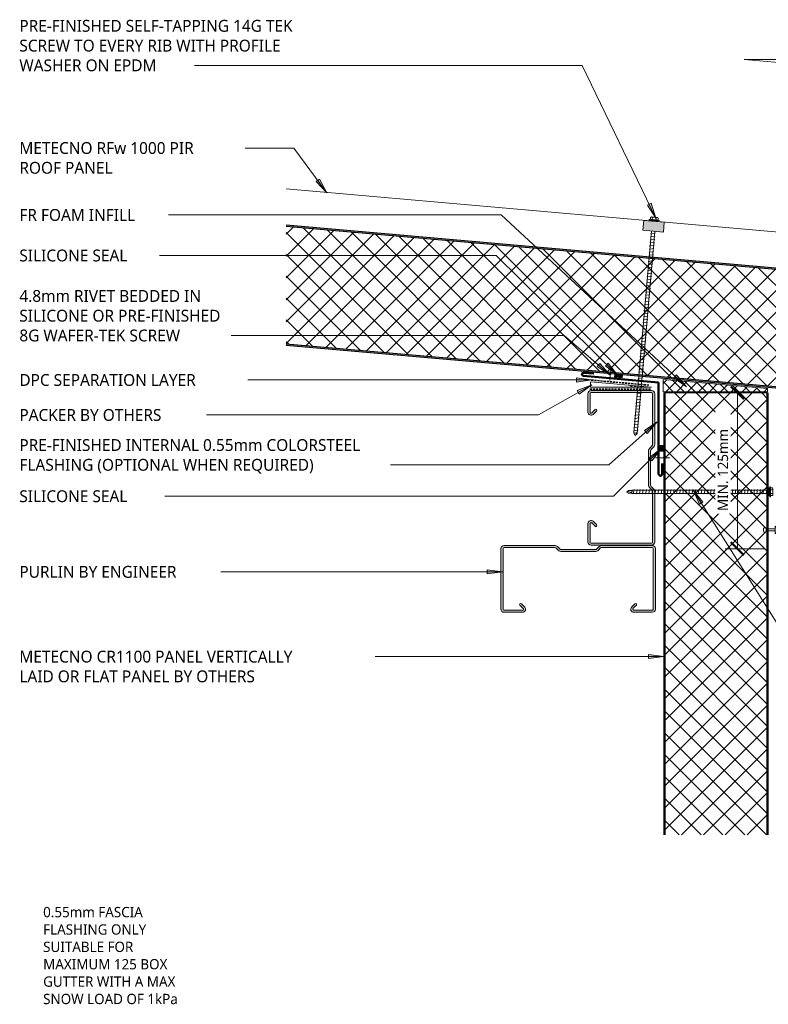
# Model space of a CAD drawing. Header units: millimetres. Extents: x -419 to 1002, y -280 to 676.
# Tile 1 of 2: x -419 to 308, y -280 to 676. Entities that reach past the tile are written whole.
import ezdxf

# ---------------------------------------------------------------- set-up
doc = ezdxf.new("R2010")
doc.units = ezdxf.units.MM
doc.linetypes.add('Dash Short', pattern=[3, 2, -1])
for name, color, linetype, lineweight in [('A-ANNO-DIMS', 211, 'Continuous', 9), ('A-ANNO-DIMS-5', 211, 'Continuous', 9), ('A-DETL', 90, 'Continuous', 13), ('A-DETL-GENF', 92, 'Continuous', 13), ('G-ANNO-TEXT', 231, 'Continuous', 9)]:
    doc.layers.add(name, color=color, linetype=linetype, lineweight=lineweight)
doc.styles.add('Yu Gothic', font='Yu Gothic.ttf', dxfattribs={"height": 11.5})
doc.styles.add('Yu Gothic_1', font='Yu Gothic.ttf', dxfattribs={"height": 10})
doc.dimstyles.new('Diagonal_1', dxfattribs={"dimscale": 304.8, "dimtxt": 11.609035, "dimasz": 0.04101, "dimexe": 0.03937, "dimexo": 0.024606, "dimgap": 0.024606, "dimtad": 1, "dimdec": 0, "dimzin": 0, "dimdsep": 46, "dimtxsty": 'Yu Gothic_1', "dimblk1": 'OBLIQUE', "dimblk2": 'OBLIQUE', "dimsah": 1, "dimcen": 0.09, "dimazin": 0, "dimtfac": 1, "dimtdec": 4, "dimtix": 1, "dimtmove": 0, "dimatfit": 3, "dimfxl": 1, "dimtvp": 1, "dimtfill": 1, "dimtolj": 1, "dimtzin": 0, "dimarcsym": 2})

# ---------------------------------------------------------------- blocks, each defined once
blk = doc.blocks.new('Thermospan w Gutter Overhang original - 150mm-4206367-01 GUTTER DETAIL3')
at = {"layer": 'A-DETL-GENF', "lineweight": 25}
for points in [[(0, 1), (0, 0), (629.66, 0), (629.57, 1), (52.66, 1)], [(-75, -102.1), (-75, -103.1), (-33.51, -115), (-33.51, -114)], [(0, -114), (0, -115), (639.72, -115), (639.63, -114), (95.05, -114)]]:
    blk.add_hatch(color=256, dxfattribs=at).paths.add_polyline_path(points)
at = {"layer": 'A-DETL-GENF'}
h = blk.add_hatch(dxfattribs=at)
h.set_pattern_fill('FP_2', color=256, style=0, pattern_type=2)
h.set_pattern_definition([(230, (438.55, 345.521), (11.49067, -9.6418), []), (320, (438.55, 345.521), (9.6418, 11.49067), [])])
h.paths.add_polyline_path([(0, 0), (9.97, -114), (639.63, -114), (629.66, 0), (52.75, 0)])
at = {"layer": 'A-DETL-GENF', "lineweight": 25}
h = blk.add_hatch(color=256, dxfattribs=at)
h.paths.add_polyline_path([(-33.51, -114), (-33.51, -115), (0, -115), (0, -114), (-12.8, -114)])
h.paths.add_polyline_path([(-33.64, -114.96), (-33.65, -115), (-33.51, -115)])
for p, q in [((629.57, 1), (0, 1)), ((0, 1), (0, 0)), ((0, 0), (629.66, 0)), ((-75, -102.1), (-75, -103.1)), ((-33.51, -114), (-75, -102.1)), ((-75, -103.1), (-33.51, -115)), ((0, -114), (-33.51, -114)), ((639.63, -114), (0, -114)), ((0, -114), (0, -114.99)), ((-33.65, -115), (-22.32, -115)), ((-22.32, -115), (0, -115)), ((0, -115), (4.78, -115)), ((4.78, -115), (639.72, -115))]:
    blk.add_line(p, q, dxfattribs=at)
at = {"layer": 'A-DETL-GENF'}
for p, q in [((-75, -102.1), (-75, -150)), ((0, -150), (-75, -150)), ((0, -150), (280.38, -150)), ((287.71, -150), (642.78, -150))]:
    blk.add_line(p, q, dxfattribs=at)
blk = doc.blocks.new('Line Fixing - Rivet-4903377-01 GUTTER DETAIL3')
at = {"layer": 'A-DETL-GENF'}
blk.add_line((0, -10.73), (0, 0), dxfattribs=at)
blk = doc.blocks.new('Pop Rivets6 - Rivet 2-4871951-01 GUTTER DETAIL3')
at = {"layer": 'A-DETL-GENF'}
for p, q in [((3.77, 0), (-3.77, 0)), ((-1.5, 1.16), (1.5, 1.16)), ((-1, -8.85), (-1, 0)), ((1, -8.85), (1, 0)), ((1.17, -8.85), (-1.24, -8.85)), ((-1.24, -11.35), (1.17, -11.35))]:
    blk.add_line(p, q, dxfattribs=at)
for centre, radius, start, end in [((-1.5, -1.65), 2.8, 90, 144), ((1.5, -1.65), 2.8, 36, 90), ((-1.24, -10.1), 1.25, 90, 270), ((1.17, -10.1), 1.25, 270, 90)]:
    blk.add_arc(centre, radius, start, end, dxfattribs=at)
blk = doc.blocks.new('Metalcraft MSS Purlin-150x65 - Metalcraft MSS Purlin-150x65-2640966-01 GUTTER DETAIL3')
at = {"layer": 'A-DETL-GENF'}
blk.add_hatch(color=256, dxfattribs=at).paths.add_polyline_path([(3, 0), (2.22, -0.1), (1.5, -0.4), (0.88, -0.88), (0.4, -1.5), (0.1, -2.22), (0, -3), (0, -51.87), (0.14, -52.9), (0.53, -53.86), (1.17, -54.69), (3.41, -56.93), (3.72, -57.34), (3.92, -57.82), (3.99, -58.34), (3.99, -91.34), (3.92, -91.85), (3.72, -92.33), (3.41, -92.75), (1.17, -94.98), (0.53, -95.81), (0.14, -96.77), (0, -97.81), (0, -147), (0.1, -147.78), (0.4, -148.5), (0.88, -149.12), (1.5, -149.6), (2.22, -149.9), (3, -150), (61.85, -150), (62.62, -149.9), (63.35, -149.6), (63.97, -149.12), (64.45, -148.5), (64.75, -147.78), (64.85, -147), (64.85, -129.06), (64.75, -128.29), (64.45, -127.57), (63.98, -126.95), (63.37, -126.48), (62.66, -126.18), (61.89, -126.07), (61.12, -126.16), (60.4, -126.44), (59.78, -126.9), (56.4, -130.33), (56.3, -130.57), (56.27, -130.83), (56.3, -131.09), (56.4, -131.33), (56.56, -131.54), (56.77, -131.69), (57.01, -131.79), (57.27, -131.83), (57.53, -131.79), (57.77, -131.69), (57.97, -131.54), (61.41, -128.15), (61.64, -128.05), (61.89, -128.02), (62.14, -128.05), (62.37, -128.15), (62.57, -128.3), (62.72, -128.5), (62.82, -128.73), (62.85, -128.98), (62.81, -147.26), (62.71, -147.5), (62.56, -147.71), (62.35, -147.87), (62.11, -147.97), (61.85, -148), (2.81, -147.96), (2.55, -147.85), (2.32, -147.68), (2.15, -147.45), (2.04, -147.19), (2, -146.91), (2, -97.95), (2.08, -97.34), (2.31, -96.78), (2.69, -96.3), (4.53, -94.45), (5.32, -93.42), (5.82, -92.21), (5.99, -90.92), (5.99, -58.75), (5.82, -57.46), (5.32, -56.25), (4.53, -55.22), (2.22, -52.83), (2.06, -52.43), (2, -52), (2.03, -2.74), (2.13, -2.5), (2.29, -2.29), (2.5, -2.13), (2.74, -2.03), (2.99, -2), (62.11, -2.03), (62.35, -2.13), (62.56, -2.29), (62.71, -2.5), (62.81, -2.74), (62.85, -2.99), (62.81, -21.06), (62.71, -21.31), (62.54, -21.53), (62.32, -21.7), (62.06, -21.81), (61.79, -21.84), (61.52, -21.81), (61.26, -21.7), (61.04, -21.53), (57.77, -18.31), (57.53, -18.21), (57.27, -18.17), (57.01, -18.21), (56.77, -18.31), (56.56, -18.46), (56.4, -18.67), (56.3, -18.91), (56.27, -19.17), (56.3, -19.43), (56.4, -19.67), (56.56, -19.88), (59.78, -23.1), (60.4, -23.56), (61.12, -23.84), (61.89, -23.93), (62.66, -23.82), (63.37, -23.52), (63.98, -23.05), (64.45, -22.43), (64.75, -21.71), (64.85, -20.94), (64.85, -3), (64.75, -2.22), (64.45, -1.5), (63.97, -0.88), (63.35, -0.4), (62.62, -0.1), (61.85, 0), (26.04, 0)])
for p, q in [((61.85, 0), (3, 0)), ((0, -3), (0, -51.87)), ((2, -52), (2, -2.99)), ((2.99, -2), (61.85, -2)), ((62.85, -2.99), (62.85, -20.79)), ((64.85, -20.94), (64.85, -3)), ((61.04, -21.53), (57.97, -18.46)), ((56.56, -19.88), (59.78, -23.1)), ((1.17, -54.69), (3.41, -56.93)), ((4.53, -55.22), (2.49, -53.18)), ((3.99, -58.34), (3.99, -91.34)), ((5.99, -90.92), (5.99, -58.75)), ((3.41, -92.75), (1.17, -94.98)), ((2.69, -96.3), (4.53, -94.45)), ((0, -97.81), (0, -147)), ((2, -146.91), (2, -97.95)), ((59.78, -126.9), (56.56, -130.12)), ((57.97, -131.54), (61.21, -128.3)), ((62.85, -128.98), (62.85, -147.01)), ((64.85, -147), (64.85, -129.06)), ((3, -150), (61.85, -150)), ((61.85, -148), (3.09, -148))]:
    blk.add_line(p, q, dxfattribs=at)
for centre, radius, start, end in [((3, -3), 3, 90, 180), ((61.85, -3), 3, 0, 90), ((2.99, -2.99), 0.993, 90, 180), ((61.85, -2.99), 0.993, 360, 90), ((57.27, -19.17), 1, 45, 225), ((61.85, -20.94), 2.99, 226.03381, 0), ((61.79, -20.79), 1.06, 225, 0), ((3.99, -51.87), 3.99, 180, 225), ((3.67, -52), 1.67, 180, 225), ((2, -58.34), 1.99, 0, 45), ((1, -58.75), 4.99, 0, 45), ((3.99, -97.81), 3.99, 135, 180), ((2, -91.34), 1.99, 315, 360), ((1, -90.92), 4.99, 315, 0), ((4.34, -97.95), 2.34, 135, 180), ((57.27, -130.83), 1, 135, 315), ((61.85, -129.06), 2.99, 0, 133.96619), ((61.89, -128.98), 0.959, 0, 135), ((3, -147), 3, 180, 270), ((3.09, -146.91), 1.09, 180, 270), ((61.85, -147), 3, 270, 0), ((61.85, -147.01), 0.993, 270, 360)]:
    blk.add_arc(centre, radius, start, end, dxfattribs=at)
blk = doc.blocks.new('Profiled Washer 01 - Profiled Washer 01-4208620-01 GUTTER DETAIL3')
at = {"layer": 'A-DETL-GENF'}
for points in [[(10, -6.11), (10, 3.59), (-10, 3.59), (-10, -6.11)], [(3.67, 3.59), (3.67, 4.59), (-3.67, 4.59), (-3.67, 3.59)]]:
    blk.add_hatch(color=256, dxfattribs=at).paths.add_polyline_path(points)
for p, q in [((10, 3.59), (-10, 3.59)), ((-10, 3.59), (-10, -6.11)), ((4.79, 5.09), (-4.79, 5.09)), ((-4.79, 5.09), (-4.79, 4.59)), ((-3.67, 4.59), (-4.79, 4.59)), ((-3.67, 5.09), (-3.67, 7.07)), ((3.67, 4.59), (-3.67, 4.59)), ((-3.67, 4.59), (-3.67, 3.59)), ((-2.76, 7.57), (2.76, 7.57)), ((-1.85, 5.09), (-1.85, 7.07)), ((1.85, 5.09), (1.85, 7.07)), ((3.67, 5.09), (3.67, 7.07)), ((4.79, 4.59), (3.67, 4.59)), ((3.67, 3.59), (3.67, 4.59)), ((4.79, 4.59), (4.79, 5.09)), ((10, -6.11), (10, 3.59)), ((-10, -6.11), (10, -6.11)), ((2.17, -7.91), (-2.17, -8.67)), ((-2.17, -8.67), (-1.6, -9)), ((-1.6, -6.11), (-1.6, -203.11)), ((1.6, -203.11), (1.6, -6.11)), ((1.6, -7.58), (2.17, -7.91)), ((2.17, -10.91), (-2.17, -11.67)), ((-2.17, -11.67), (-1.6, -12)), ((2.17, -13.91), (-2.17, -14.67)), ((-2.17, -14.67), (-1.6, -15)), ((2.17, -16.91), (-2.17, -17.67)), ((-2.17, -17.67), (-1.6, -18)), ((1.6, -10.58), (2.17, -10.91)), ((1.6, -13.58), (2.17, -13.91)), ((1.6, -16.58), (2.17, -16.91)), ((2.17, -19.91), (-2.17, -20.67)), ((-2.17, -20.67), (-1.6, -21)), ((2.17, -22.91), (-2.17, -23.67)), ((-2.17, -23.67), (-1.6, -24)), ((2.17, -25.91), (-2.17, -26.67)), ((-2.17, -26.67), (-1.6, -27)), ((1.6, -19.58), (2.17, -19.91)), ((1.6, -22.58), (2.17, -22.91)), ((1.6, -25.58), (2.17, -25.91)), ((1.6, -28.58), (2.17, -28.91)), ((2.17, -28.91), (-2.17, -29.67)), ((-2.17, -29.67), (-1.6, -30)), ((2.17, -31.91), (-2.17, -32.67)), ((-2.17, -32.67), (-1.6, -33)), ((2.17, -34.91), (-2.17, -35.67)), ((-2.17, -35.67), (-1.6, -36)), ((2.17, -37.91), (-2.17, -38.67)), ((1.6, -31.58), (2.17, -31.91)), ((1.6, -34.58), (2.17, -34.91)), ((1.6, -37.58), (2.17, -37.91)), ((-2.17, -38.67), (-1.6, -39)), ((2.17, -40.91), (-2.17, -41.67)), ((-2.17, -41.67), (-1.6, -42)), ((2.17, -43.91), (-2.17, -44.67)), ((-2.17, -44.67), (-1.6, -45)), ((2.17, -46.91), (-2.17, -47.67)), ((-2.17, -47.67), (-1.6, -48)), ((1.6, -40.58), (2.17, -40.91)), ((1.6, -43.58), (2.17, -43.91)), ((1.6, -46.58), (2.17, -46.91)), ((2.17, -49.91), (-2.17, -50.67)), ((-2.17, -50.67), (-1.6, -51)), ((2.17, -52.91), (-2.17, -53.67)), ((-2.17, -53.67), (-1.6, -54)), ((2.17, -55.91), (-2.17, -56.67)), ((-2.17, -56.67), (-1.6, -57)), ((1.6, -49.58), (2.17, -49.91)), ((1.6, -52.58), (2.17, -52.91)), ((1.6, -55.58), (2.17, -55.91)), ((2.17, -58.91), (-2.17, -59.67)), ((-2.17, -59.67), (-1.6, -60)), ((2.17, -61.91), (-2.17, -62.67)), ((-2.17, -62.67), (-1.6, -63)), ((2.17, -64.91), (-2.17, -65.67)), ((-2.17, -65.67), (-1.6, -66)), ((1.6, -58.58), (2.17, -58.91)), ((1.6, -61.58), (2.17, -61.91)), ((1.6, -64.58), (2.17, -64.91)), ((2.17, -67.91), (-2.17, -68.67)), ((-2.17, -68.67), (-1.6, -69)), ((2.17, -70.91), (-2.17, -71.67)), ((-2.17, -71.67), (-1.6, -72)), ((2.17, -73.91), (-2.17, -74.67)), ((-2.17, -74.67), (-1.6, -75)), ((1.6, -67.58), (2.17, -67.91)), ((1.6, -70.58), (2.17, -70.91)), ((1.6, -73.58), (2.17, -73.91)), ((2.17, -76.91), (-2.17, -77.67)), ((-2.17, -77.67), (-1.6, -78)), ((2.17, -79.91), (-2.17, -80.67)), ((-2.17, -80.67), (-1.6, -81)), ((2.17, -82.91), (-2.17, -83.67)), ((-2.17, -83.67), (-1.6, -84)), ((2.17, -85.91), (-2.17, -86.67)), ((1.6, -76.58), (2.17, -76.91)), ((1.6, -79.58), (2.17, -79.91)), ((1.6, -82.58), (2.17, -82.91)), ((1.6, -85.58), (2.17, -85.91)), ((-2.17, -86.67), (-1.6, -87)), ((2.17, -88.91), (-2.17, -89.67)), ((-2.17, -89.67), (-1.6, -90)), ((2.17, -91.91), (-2.17, -92.67)), ((-2.17, -92.67), (-1.6, -93)), ((2.17, -94.91), (-2.17, -95.67)), ((1.6, -88.58), (2.17, -88.91)), ((1.6, -91.58), (2.17, -91.91)), ((1.6, -94.58), (2.17, -94.91)), ((-2.17, -95.67), (-1.6, -96)), ((2.17, -97.91), (-2.17, -98.67)), ((-2.17, -98.67), (-1.6, -99)), ((2.17, -100.91), (-2.17, -101.67)), ((-2.17, -101.67), (-1.6, -102)), ((2.17, -103.91), (-2.17, -104.67)), ((-2.17, -104.67), (-1.6, -105)), ((1.6, -97.58), (2.17, -97.91)), ((1.6, -100.58), (2.17, -100.91)), ((1.6, -103.58), (2.17, -103.91)), ((2.17, -106.91), (-2.17, -107.67)), ((-2.17, -107.67), (-1.6, -108)), ((2.17, -109.91), (-2.17, -110.67)), ((-2.17, -110.67), (-1.6, -111)), ((2.17, -112.91), (-2.17, -113.67)), ((-2.17, -113.67), (-1.6, -114)), ((1.6, -106.58), (2.17, -106.91)), ((1.6, -109.58), (2.17, -109.91)), ((1.6, -112.58), (2.17, -112.91)), ((2.17, -115.91), (-2.17, -116.67)), ((-2.17, -116.67), (-1.6, -117)), ((2.17, -118.91), (-2.17, -119.67)), ((-2.17, -119.67), (-1.6, -120)), ((2.17, -121.91), (-2.17, -122.67)), ((-2.17, -122.67), (-1.6, -123)), ((1.6, -115.58), (2.17, -115.91)), ((1.6, -118.58), (2.17, -118.91)), ((1.6, -121.58), (2.17, -121.91)), ((2.17, -124.91), (-2.17, -125.67)), ((-2.17, -125.67), (-1.6, -126)), ((2.17, -127.91), (-2.17, -128.67)), ((-2.17, -128.67), (-1.6, -129)), ((2.17, -130.91), (-2.17, -131.67)), ((-2.17, -131.67), (-1.6, -132)), ((1.6, -124.58), (2.17, -124.91)), ((1.6, -127.58), (2.17, -127.91)), ((1.6, -130.58), (2.17, -130.91)), ((1.6, -133.58), (2.17, -133.91)), ((2.17, -133.91), (-2.17, -134.67)), ((-2.17, -134.67), (-1.6, -135)), ((2.17, -136.91), (-2.17, -137.67)), ((-2.17, -137.67), (-1.6, -138)), ((2.17, -139.91), (-2.17, -140.67)), ((-2.17, -140.67), (-1.6, -141)), ((2.17, -142.91), (-2.17, -143.67)), ((1.6, -136.58), (2.17, -136.91)), ((1.6, -139.58), (2.17, -139.91)), ((1.6, -142.58), (2.17, -142.91)), ((-2.17, -143.67), (-1.6, -144)), ((2.17, -145.91), (-2.17, -146.67)), ((-2.17, -146.67), (-1.6, -147)), ((2.17, -148.91), (-2.17, -149.67)), ((-2.17, -149.67), (-1.6, -150)), ((2.17, -151.91), (-2.17, -152.67)), ((-2.17, -152.67), (-1.6, -153)), ((1.6, -145.58), (2.17, -145.91)), ((1.6, -148.58), (2.17, -148.91)), ((1.6, -151.58), (2.17, -151.91)), ((2.17, -154.91), (-2.17, -155.67)), ((-2.17, -155.67), (-1.6, -156)), ((2.17, -157.91), (-2.17, -158.67)), ((-2.17, -158.67), (-1.6, -159)), ((2.17, -160.91), (-2.17, -161.67)), ((-2.17, -161.67), (-1.6, -162)), ((1.6, -154.58), (2.17, -154.91)), ((1.6, -157.58), (2.17, -157.91)), ((1.6, -160.58), (2.17, -160.91)), ((2.17, -163.91), (-2.17, -164.67)), ((-2.17, -164.67), (-1.6, -165)), ((2.17, -166.91), (-2.17, -167.67)), ((-2.17, -167.67), (-1.6, -168)), ((2.17, -169.91), (-2.17, -170.67)), ((-2.17, -170.67), (-1.6, -171)), ((1.6, -163.58), (2.17, -163.91)), ((1.6, -166.58), (2.17, -166.91)), ((1.6, -169.58), (2.17, -169.91)), ((2.17, -172.91), (-2.17, -173.67)), ((-2.17, -173.67), (-1.6, -174)), ((2.17, -175.91), (-2.17, -176.67)), ((-2.17, -176.67), (-1.6, -177)), ((2.17, -178.91), (-2.17, -179.67)), ((-2.17, -179.67), (-1.6, -180)), ((1.6, -172.58), (2.17, -172.91)), ((1.6, -175.58), (2.17, -175.91)), ((1.6, -178.58), (2.17, -178.91)), ((1.6, -181.58), (2.17, -181.91)), ((2.17, -181.91), (-2.17, -182.67)), ((-2.17, -182.67), (-1.6, -183)), ((2.17, -184.91), (-2.17, -185.67)), ((-2.17, -185.67), (-1.6, -186)), ((2.17, -187.91), (-2.17, -188.67)), ((-2.17, -188.67), (-1.6, -189)), ((2.17, -190.91), (-2.17, -191.67)), ((1.6, -184.58), (2.17, -184.91)), ((1.6, -187.58), (2.17, -187.91)), ((1.6, -190.58), (2.17, -190.91)), ((-2.17, -191.67), (-1.6, -192)), ((2.17, -193.91), (-2.17, -194.67)), ((-2.17, -194.67), (-1.6, -195)), ((2.17, -196.91), (-2.17, -197.67)), ((-2.17, -197.67), (-1.6, -198)), ((2.17, -199.91), (-2.17, -200.67)), ((-2.17, -200.67), (-1.6, -201)), ((1.6, -193.58), (2.17, -193.91)), ((1.6, -196.58), (2.17, -196.91)), ((1.6, -199.58), (2.17, -199.91)), ((-1.6, -203.11), (0, -205.01)), ((0, -205.01), (1.6, -201.06)), ((1.6, -203.11), (0, -205.01))]:
    blk.add_line(p, q, dxfattribs=at)
for centre, radius, start, end in [((-2.76, 6.49), 1.08, 32.38007, 147.61993), ((0, 3.9), 3.67, 59.72736, 120.27264), ((2.76, 6.49), 1.08, 32.38007, 147.61993), ((0.08, -205.73), 3.11, 74.30592, 122.49751)]:
    blk.add_arc(centre, radius, start, end, dxfattribs=at)
blk = doc.blocks.new('Line Fixing - Rivet-4903428-01 GUTTER DETAIL3')
at = {"layer": 'A-DETL-GENF'}
blk.add_line((0, 13.72), (0, 0), dxfattribs=at)
blk = doc.blocks.new('TEK Screw - TEK Screw-4869792-01 GUTTER DETAIL3')
at = {"layer": 'A-DETL-GENF'}
blk.add_hatch(color=256, dxfattribs=at).paths.add_polyline_path([(-3.67, -1), (3.67, -1), (3.67, 0), (-3.67, 0)])
for p, q in [((-1.28, 136.29), (0, 137.82)), ((-1.28, 136.29), (-0.56, 133.42)), ((-1.28, 136.29), (-1.28, 133.07)), ((1.28, 136.29), (0, 137.82)), ((0, 137.82), (1.28, 133.07)), ((1.28, 136.29), (1.28, 133.07)), ((-2.17, 131.67), (-1.6, 132)), ((2.17, 130.91), (-2.17, 131.67)), ((-2.17, 128.67), (-1.6, 129)), ((2.17, 127.91), (-2.17, 128.67)), ((-2.17, 125.67), (-1.6, 126)), ((2.17, 124.91), (-2.17, 125.67)), ((-1.28, 133.07), (-1.6, 132.76)), ((-1.6, 0), (-1.6, 132.76)), ((1.28, 133.07), (1.6, 132.76)), ((1.6, 132.76), (1.6, 0)), ((1.6, 130.58), (2.17, 130.91)), ((1.6, 127.58), (2.17, 127.91)), ((1.6, 124.58), (2.17, 124.91)), ((-2.17, 122.67), (-1.6, 123)), ((2.17, 121.91), (-2.17, 122.67)), ((-2.17, 119.67), (-1.6, 120)), ((2.17, 118.91), (-2.17, 119.67)), ((-2.17, 116.67), (-1.6, 117)), ((2.17, 115.91), (-2.17, 116.67)), ((1.6, 121.58), (2.17, 121.91)), ((1.6, 118.58), (2.17, 118.91)), ((1.6, 115.58), (2.17, 115.91)), ((-2.17, 113.67), (-1.6, 114)), ((2.17, 112.91), (-2.17, 113.67)), ((-2.17, 110.67), (-1.6, 111)), ((2.17, 109.91), (-2.17, 110.67)), ((-2.17, 107.67), (-1.6, 108)), ((2.17, 106.91), (-2.17, 107.67)), ((1.6, 112.58), (2.17, 112.91)), ((1.6, 109.58), (2.17, 109.91)), ((1.6, 106.58), (2.17, 106.91)), ((-2.17, 104.67), (-1.6, 105)), ((2.17, 103.91), (-2.17, 104.67)), ((-2.17, 101.67), (-1.6, 102)), ((2.17, 100.91), (-2.17, 101.67)), ((-2.17, 98.67), (-1.6, 99)), ((2.17, 97.91), (-2.17, 98.67)), ((-2.17, 95.67), (-1.6, 96)), ((2.17, 94.91), (-2.17, 95.67)), ((1.6, 103.58), (2.17, 103.91)), ((1.6, 100.58), (2.17, 100.91)), ((1.6, 97.58), (2.17, 97.91)), ((-2.17, 92.67), (-1.6, 93)), ((2.17, 91.91), (-2.17, 92.67)), ((-2.17, 89.67), (-1.6, 90)), ((2.17, 88.91), (-2.17, 89.67)), ((-2.17, 86.67), (-1.6, 87)), ((2.17, 85.91), (-2.17, 86.67)), ((1.6, 94.58), (2.17, 94.91)), ((1.6, 91.58), (2.17, 91.91)), ((1.6, 88.58), (2.17, 88.91)), ((-2.17, 83.67), (-1.6, 84)), ((2.17, 82.91), (-2.17, 83.67)), ((-2.17, 80.67), (-1.6, 81)), ((2.17, 79.91), (-2.17, 80.67)), ((-2.17, 77.67), (-1.6, 78)), ((2.17, 76.91), (-2.17, 77.67)), ((1.6, 85.58), (2.17, 85.91)), ((1.6, 82.58), (2.17, 82.91)), ((1.6, 79.58), (2.17, 79.91)), ((1.6, 76.58), (2.17, 76.91)), ((-2.17, 74.67), (-1.6, 75)), ((2.17, 73.91), (-2.17, 74.67)), ((-2.17, 71.67), (-1.6, 72)), ((2.17, 70.91), (-2.17, 71.67)), ((-2.17, 68.67), (-1.6, 69)), ((2.17, 67.91), (-2.17, 68.67)), ((1.6, 73.58), (2.17, 73.91)), ((1.6, 70.58), (2.17, 70.91)), ((1.6, 67.58), (2.17, 67.91)), ((-2.17, 65.67), (-1.6, 66)), ((2.17, 64.91), (-2.17, 65.67)), ((-2.17, 62.67), (-1.6, 63)), ((2.17, 61.91), (-2.17, 62.67)), ((-2.17, 59.67), (-1.6, 60)), ((2.17, 58.91), (-2.17, 59.67)), ((1.6, 64.58), (2.17, 64.91)), ((1.6, 61.58), (2.17, 61.91)), ((1.6, 58.58), (2.17, 58.91)), ((-2.17, 56.67), (-1.6, 57)), ((2.17, 55.91), (-2.17, 56.67)), ((-2.17, 53.67), (-1.6, 54)), ((2.17, 52.91), (-2.17, 53.67)), ((-2.17, 50.67), (-1.6, 51)), ((2.17, 49.91), (-2.17, 50.67)), ((-2.17, 47.67), (-1.6, 48)), ((1.6, 55.58), (2.17, 55.91)), ((1.6, 52.58), (2.17, 52.91)), ((1.6, 49.58), (2.17, 49.91)), ((2.17, 46.91), (-2.17, 47.67)), ((-2.17, 44.67), (-1.6, 45)), ((2.17, 43.91), (-2.17, 44.67)), ((-2.17, 41.67), (-1.6, 42)), ((2.17, 40.91), (-2.17, 41.67)), ((-2.17, 38.67), (-1.6, 39)), ((2.17, 37.91), (-2.17, 38.67)), ((1.6, 46.58), (2.17, 46.91)), ((1.6, 43.58), (2.17, 43.91)), ((1.6, 40.58), (2.17, 40.91)), ((-2.17, 35.67), (-1.6, 36)), ((2.17, 34.91), (-2.17, 35.67)), ((-2.17, 32.67), (-1.6, 33)), ((2.17, 31.91), (-2.17, 32.67)), ((-2.17, 29.67), (-1.6, 30)), ((2.17, 28.91), (-2.17, 29.67)), ((1.6, 37.58), (2.17, 37.91)), ((1.6, 34.58), (2.17, 34.91)), ((1.6, 31.58), (2.17, 31.91)), ((1.6, 28.58), (2.17, 28.91)), ((-2.17, 26.67), (-1.6, 27)), ((2.17, 25.91), (-2.17, 26.67)), ((-2.17, 23.67), (-1.6, 24)), ((2.17, 22.91), (-2.17, 23.67)), ((-2.17, 20.67), (-1.6, 21)), ((2.17, 19.91), (-2.17, 20.67)), ((1.6, 25.58), (2.17, 25.91)), ((1.6, 22.58), (2.17, 22.91)), ((1.6, 19.58), (2.17, 19.91)), ((-2.17, 17.67), (-1.6, 18)), ((2.17, 16.91), (-2.17, 17.67)), ((-2.17, 14.67), (-1.6, 15)), ((2.17, 13.91), (-2.17, 14.67)), ((-2.17, 11.67), (-1.6, 12)), ((2.17, 10.91), (-2.17, 11.67)), ((1.6, 16.58), (2.17, 16.91)), ((1.6, 13.58), (2.17, 13.91)), ((1.6, 10.58), (2.17, 10.91)), ((-2.17, 8.67), (-1.6, 9)), ((2.17, 7.91), (-2.17, 8.67)), ((-2.17, 5.67), (-1.6, 6)), ((2.17, 4.91), (-2.17, 5.67)), ((-2.17, 2.67), (-1.6, 3)), ((2.17, 1.91), (-2.17, 2.67)), ((1.6, 7.58), (2.17, 7.91)), ((1.6, 4.58), (2.17, 4.91)), ((1.6, 1.58), (2.17, 1.91)), ((-4.79, -1.5), (-4.79, -1)), ((-3.67, -1), (-4.79, -1)), ((4.79, -1.5), (-4.79, -1.5)), ((3.67, 0), (-3.67, 0)), ((-3.67, 0), (-3.67, -1)), ((-3.67, -1), (3.67, -1)), ((-3.67, -1.5), (-3.67, -3.47)), ((-2.76, -3.97), (2.76, -3.97)), ((-1.85, -1.5), (-1.85, -3.47)), ((1.85, -1.5), (1.85, -3.47)), ((3.67, -1), (3.67, 0)), ((4.79, -1), (3.67, -1)), ((3.67, -1.5), (3.67, -3.47)), ((4.79, -1), (4.79, -1.5))]:
    blk.add_line(p, q, dxfattribs=at)
for centre, radius, start, end in [((0.49, 133.95), 1.18, 207.06377, 311.76062), ((-2.76, -2.9), 1.08, 212.38007, 327.61993), ((0, -0.31), 3.67, 239.72736, 300.27264), ((2.76, -2.9), 1.08, 212.38007, 327.61993)]:
    blk.add_arc(centre, radius, start, end, dxfattribs=at)
blk = doc.blocks.new('DIMBLOCK3-01 GUTTER DETAIL3')
at = {"layer": 'A-ANNO-DIMS-5', "lineweight": 50}
for p, q in [((278.05, 313.53), (271.8, 319.78)), ((278.05, 313.53), (284.3, 307.28)), ((278.05, 162.25), (271.8, 168.5)), ((278.05, 162.25), (284.3, 156))]:
    blk.add_line(p, q, dxfattribs=at)
at = {"layer": 'A-ANNO-DIMS-5'}
for p, q in [((278.05, 313.53), (266.05, 313.53)), ((278.05, 313.53), (278.05, 162.25)), ((278.05, 313.53), (279.39, 313.53)), ((278.05, 162.25), (266.05, 162.25)), ((278.05, 162.25), (304.19, 162.25))]:
    blk.add_line(p, q, dxfattribs=at)
at = {"layer": 'A-ANNO-DIMS-5', "color": 0, "insert": (259.01, 198.8), "char_height": 10, "width": 93.8283, "attachment_point": 1, "rotation": 90, "line_spacing_factor": 1.024327, "style": 'Yu Gothic_1', "bg_fill": 3, "box_fill_scale": 1.25, "bg_fill_color": 9, "bg_fill_true_color": 13158600, "bg_fill_transparency": 0}
blk.add_mtext('MIN. 125mm', dxfattribs=at)
blk = doc.blocks.new('_Oblique')
at = {"color": 0, "linetype": 'ByBlock', "lineweight": -2}
blk.add_line((-0.5, -0.5), (0.5, 0.5), dxfattribs=at)

msp = doc.modelspace()

# ---------------------------------------------------------------- hatches: boundary and pattern name
at = {"layer": 'A-DETL-GENF'}
for points in [[(166.22, 327.94), (166.49, 331.03), (158.95, 331.69), (158.68, 328.6)], [(206.42, 256.83), (206.42, 262.39), (203.05, 262.39), (203.05, 256.83)]]:
    msp.add_hatch(color=10, dxfattribs=at).paths.add_polyline_path(points)
h = msp.add_hatch(dxfattribs=at)
h.set_pattern_fill('FP_6', color=9, style=0, pattern_type=2)
h.set_pattern_definition([(45, (0, 0), (-5.3033, 5.3033), []), (135, (0, 0), (-5.3033, -5.3033), [])])
h.paths.add_polyline_path([(307.35, 314.57), (307.35, 317.61), (205.92, 326.48), (205.92, 314.57)])
h = msp.add_hatch(dxfattribs=at)
h.set_pattern_fill('FP_3', color=9, style=0, pattern_type=2)
h.set_pattern_definition([(45, (0, 0), (-35.3553, 35.3553), []), (135, (0, 0), (-35.3553, -35.3553), [])])
h.paths.add_polyline_path([(194.51, 318.99), (135.3, 324.17), (135.3, 318.99), (171.71, 318.99)])
h = msp.add_hatch(dxfattribs=at)
h.set_pattern_fill('FP_1', color=253, style=0, pattern_type=2)
h.set_pattern_definition([(45, (0, 0), (-10.6066, 10.6066), []), (135, (0, 0), (-10.6066, -10.6066), [])])
h.paths.add_polyline_path([(207.35, -115.48), (307.35, -115.48), (307.35, 313.53), (207.35, 313.53), (207.35, -36.33)])
at = {"layer": 'G-ANNO-TEXT'}
for points in [[(-120.64, 507.74), (-128.01, 520.96), (-131.18, 518.6)], [(198.97, 483.17), (194.21, 497.53), (190.65, 495.81)], [(154.4, 330.7), (144.31, 341.98), (141.74, 338.99)], [(161.99, 330.49), (152.68, 342.41), (149.91, 339.6)], [(136.73, 326.02), (121.73, 327.99), (121.73, 324.04)], [(228.55, 319.28), (218.89, 330.93), (216.21, 328.04)], [(136.53, 321.34), (122.49, 315.69), (124.44, 312.25)], [(200.23, 285.41), (187.7, 276.92), (190.33, 273.96)], [(204.12, 259.38), (192.1, 250.18), (194.89, 247.39)], [(234.96, 219.1), (241.29, 205.36), (244.63, 207.47)], [(49.87, 139.79), (34.87, 141.76), (34.87, 137.81)], [(206.64, 57.49), (191.64, 59.46), (191.64, 55.51)]]:
    msp.add_hatch(color=7, dxfattribs=at).paths.add_polyline_path(points)

# ---------------------------------------------------------------- linework, layer by layer
at = {"layer": 'A-DETL'}
for p, q in [((393.4, 637.22), (284.69, 637.22)), ((284.69, 637.22), (393.14, 627.73)), ((158.95, 331.69), (158.68, 328.6)), ((158.68, 328.6), (166.22, 327.94)), ((166.49, 331.03), (158.95, 331.69)), ((166.22, 327.94), (166.49, 331.03)), ((205.92, 326.48), (205.92, 314.57)), ((307.35, 317.61), (205.92, 326.48)), ((194.51, 318.99), (135.3, 324.17)), ((135.3, 324.17), (135.3, 318.99)), ((135.3, 318.99), (194.51, 318.99)), ((307.35, 314.57), (307.35, 317.61)), ((205.92, 314.57), (307.35, 314.57)), ((307.35, 313.53), (207.35, 313.53)), ((203.05, 262.39), (203.05, 256.83)), ((206.42, 262.39), (203.05, 262.39)), ((206.42, 256.83), (206.42, 262.39)), ((203.05, 256.83), (206.42, 256.83))]:
    msp.add_line(p, q, dxfattribs=at)
at = {"layer": 'A-DETL', "lineweight": 50}
for p, q in [((128.43, 330.04), (201.57, 323.64)), ((138.65, 332.18), (128.69, 333.05)), ((201.57, 234.85), (201.57, 323.64)), ((207.35, 313.53), (207.35, -115.48)), ((307.35, -115.48), (307.35, 313.53)), ((205.14, 244.85), (205.14, 234.85))]:
    msp.add_line(p, q, dxfattribs=at)
at = {"layer": 'A-DETL', "linetype": 'Dash Short', "lineweight": 35}
for p, q in [((136.17, 325.88), (192.89, 320.92)), ((134.77, 317.22), (194.77, 317.22))]:
    msp.add_line(p, q, dxfattribs=at)
at = {"layer": 'A-DETL', "lineweight": 50}
for centre, radius, start, end in [((128.56, 331.55), 1.51, 85, 265), ((203.36, 234.85), 1.79, 180, 0)]:
    msp.add_arc(centre, radius, start, end, dxfattribs=at)
at = {"layer": 'G-ANNO-TEXT', "color": 7}
for p, q in [((-92.16, 631.43), (-271.46, 631.43)), ((127.17, 631.43), (-92.16, 631.43)), ((198.97, 483.17), (127.17, 631.43)), ((-200.1, 551.17), (-230.78, 551.17)), ((-152.92, 551.17), (-200.1, 551.17)), ((-120.64, 507.74), (-152.92, 551.17)), ((-128.01, 520.96), (-131.18, 518.6)), ((-131.18, 518.6), (-120.64, 507.74)), ((-120.64, 507.74), (-128.01, 520.96)), ((194.21, 497.53), (190.65, 495.81)), ((198.97, 483.17), (194.21, 497.53)), ((190.65, 495.81), (198.97, 483.17)), ((-165.51, 486.22), (-292.29, 486.22)), ((48.58, 486.22), (-165.51, 486.22)), ((228.55, 319.28), (48.58, 486.22)), ((-299.22, 446.87), (-299.57, 446.87)), ((43.66, 446.87), (-299.22, 446.87)), ((161.99, 330.49), (43.66, 446.87)), ((-201.8, 369.21), (-242.02, 369.21)), ((109.64, 369.21), (-201.8, 369.21)), ((154.4, 330.7), (109.64, 369.21)), ((144.31, 341.98), (141.74, 338.99)), ((141.74, 338.99), (154.4, 330.7)), ((154.4, 330.7), (144.31, 341.98)), ((152.68, 342.41), (149.91, 339.6)), ((149.91, 339.6), (161.99, 330.49)), ((161.99, 330.49), (152.68, 342.41)), ((-228.47, 326.02), (-228.79, 326.02)), ((136.73, 326.02), (-228.47, 326.02)), ((136.73, 326.02), (121.73, 327.99)), ((121.73, 327.99), (121.73, 324.04)), ((121.73, 324.04), (136.73, 326.02)), ((218.89, 330.93), (216.21, 328.04)), ((216.21, 328.04), (228.55, 319.28)), ((228.55, 319.28), (218.89, 330.93)), ((136.53, 321.34), (84.69, 292.09)), ((136.53, 321.34), (122.49, 315.69)), ((122.49, 315.69), (124.44, 312.25)), ((124.44, 312.25), (136.53, 321.34)), ((-261.52, 292.09), (-261.86, 292.09)), ((84.69, 292.09), (-261.52, 292.09)), ((200.23, 285.41), (153.27, 243.67)), ((200.23, 285.41), (187.7, 276.92)), ((190.33, 273.96), (200.23, 285.41)), ((187.7, 276.92), (190.33, 273.96)), ((204.12, 259.38), (157.79, 213.18)), ((204.12, 259.38), (192.1, 250.18)), ((194.89, 247.39), (204.12, 259.38)), ((192.1, 250.18), (194.89, 247.39)), ((-62.2, 243.67), (-114.36, 243.67)), ((153.27, 243.67), (-62.2, 243.67)), ((-294.92, 213.18), (-295.27, 213.18)), ((157.79, 213.18), (-294.92, 213.18)), ((234.96, 219.1), (241.29, 205.36)), ((244.63, 207.47), (234.96, 219.1)), ((234.96, 219.1), (379.4, -9.92)), ((241.29, 205.36), (244.63, 207.47)), ((-184.26, 139.79), (-250.29, 139.79)), ((49.87, 139.79), (-184.26, 139.79)), ((49.87, 139.79), (34.87, 141.76)), ((34.87, 141.76), (34.87, 137.81)), ((34.87, 137.81), (49.87, 139.79)), ((-118.36, 57.49), (-126.6, 57.49)), ((206.64, 57.49), (-118.36, 57.49)), ((206.64, 57.49), (191.64, 59.46)), ((191.64, 59.46), (191.64, 55.51)), ((191.64, 55.51), (206.64, 57.49))]:
    msp.add_line(p, q, dxfattribs=at)

# ---------------------------------------------------------------- block references
at = {"layer": 'A-DETL-GENF', "lineweight": 25, "rotation": 174.9999999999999}
msp.add_blockref('Thermospan w Gutter Overhang original - 150mm-4206367-01 GUTTER DETAIL3', (467, 305.98), dxfattribs=at)
at = {"layer": 'A-DETL-GENF'}
for name, p, rotation in [('Profiled Washer 01 - Profiled Washer 01-4208620-01 GUTTER DETAIL3', (196.79, 476.5), 355), ('Line Fixing - Rivet-4903377-01 GUTTER DETAIL3', (154.26, 325.41), 174.9999999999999), ('Metalcraft MSS Purlin-150x65 - Metalcraft MSS Purlin-150x65-2640966-01 GUTTER DETAIL3', (197.75, 165.72), 180), ('Line Fixing - Rivet-4903428-01 GUTTER DETAIL3', (198.66, 250.34), 269.9999999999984), ('TEK Screw - TEK Screw-4869792-01 GUTTER DETAIL3', (308.59, 217.52), 89.99999999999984), ('Pop Rivets6 - Rivet 2-4871951-01 GUTTER DETAIL3', (314.93, 180.49), 270.0000000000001), ('Metalcraft MSS Purlin-150x65 - Metalcraft MSS Purlin-150x65-2640966-01 GUTTER DETAIL3', (198.37, 165.41), 269.9999999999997)]:
    msp.add_blockref(name, p, dxfattribs=dict(at, rotation=rotation))

# ---------------------------------------------------------------- texts
at = {"layer": 'G-ANNO-TEXT', "color": 7, "attachment_point": 1, "bg_fill": 3, "box_fill_scale": 1.25, "bg_fill_color": 9, "bg_fill_true_color": 13158600, "bg_fill_transparency": 0}
for s, insert, char_height, width, style in [('PRE-FINISHED SELF-TAPPING 14G TEK ', (-419.53, 675.55), 11.5, 347.9324, 'Yu Gothic'), ('SCREW TO EVERY RIB WITH PROFILE ', (-419.53, 656.36), 11.5, 329.0927, 'Yu Gothic'), ('WASHER ON EPDM', (-419.53, 637.18), 11.5, 167.1518, 'Yu Gothic'), ('METECNO RFw 1000 PIR ', (-419.53, 556.92), 11.5, 216.4556, 'Yu Gothic'), ('ROOF PANEL', (-419.53, 537.73), 11.5, 113.8396, 'Yu Gothic'), ('FR FOAM INFILL', (-419.53, 491.97), 11.5, 141.8987, 'Yu Gothic'), ('SILICONE SEAL', (-419.53, 452.62), 11.5, 133.0801, 'Yu Gothic'), ('4.8mm RIVET BEDDED IN ', (-419.53, 413.33), 11.5, 222.8691, 'Yu Gothic'), ('SILICONE OR PRE-FINISHED ', (-419.53, 394.15), 11.5, 251.7299, 'Yu Gothic'), ('8G WAFER-TEK SCREW', (-419.53, 374.96), 11.5, 202.8269, 'Yu Gothic'), ('DPC SEPARATION LAYER', (-419.53, 331.77), 11.5, 218.8607, 'Yu Gothic'), ('PACKER BY OTHERS', (-419.53, 297.84), 11.5, 178.7763, 'Yu Gothic'), ('PRE-FINISHED INTERNAL 0.55mm COLORSTEEL ', (-419.53, 268.6), 11.5, 420.8859, 'Yu Gothic'), ('FLASHING (OPTIONAL WHEN REQUIRED)', (-419.53, 249.42), 11.5, 357.5526, 'Yu Gothic'), ('SILICONE SEAL ', (-419.53, 218.93), 11.5, 138.2911, 'Yu Gothic'), ('PURLIN BY ENGINEER', (-419.53, 145.54), 11.5, 192.8058, 'Yu Gothic'), ('METECNO CR1100 PANEL VERTICALLY ', (-419.53, 63.24), 11.5, 342.7214, 'Yu Gothic'), ('LAID OR FLAT PANEL BY OTHERS', (-419.53, 44.05), 11.5, 293.0168, 'Yu Gothic'), ('0.55mm FASCIA ', (-396.42, -185.51), 10, 122.6582, 'Yu Gothic_1'), ('FLASHING ONLY ', (-396.42, -202.38), 10, 132.6793, 'Yu Gothic_1'), ('SUITABLE FOR ', (-396.42, -219.24), 10, 118.6497, 'Yu Gothic_1'), ('MAXIMUM 125 BOX ', (-396.42, -236.11), 10, 154.7257, 'Yu Gothic_1'), ('GUTTER WITH A MAX ', (-396.42, -252.98), 10, 169.9578, 'Yu Gothic_1'), ('SNOW LOAD OF 1kPa', (-396.42, -269.85), 10, 163.1434, 'Yu Gothic_1')]:
    msp.add_mtext(s, dxfattribs=dict(at, insert=insert, char_height=char_height, width=width, style=style))

# ---------------------------------------------------------------- next in the draw order: dimensions: what is measured, and where the dimension line sits
at = {"layer": 'A-ANNO-DIMS'}
dim = msp.add_linear_dim(base=(278.05, 162.25), p1=(286.89, 313.53), p2=(311.69, 162.25), angle=90, text='MIN. 125mm', dimstyle='Diagonal_1', override={"dimpost": '<>', "dimfxl": 153.299002}, dxfattribs=at)
dim.commit()
dim.dimension.update_dxf_attribs({"geometry": 'DIMBLOCK3-01 GUTTER DETAIL3', "text_midpoint": (265.54, 237.89)})

doc.saveas('drawing.dxf')
